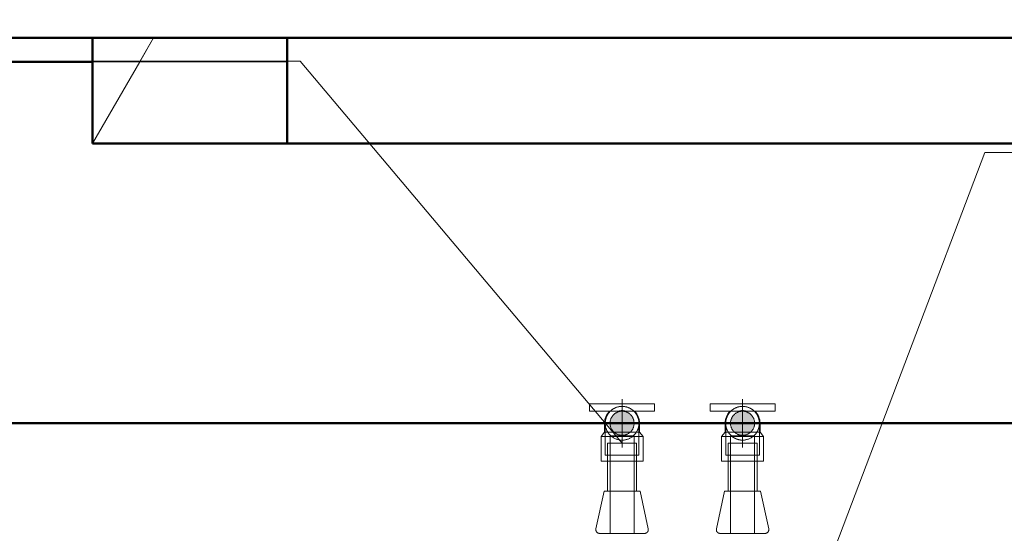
# Model space of a CAD drawing. Header units: millimetres. Extents: x 26623 to 48924, y 4737 to 39091.
# Tile 45 of 91: x 31630 to 32447, y 37416 to 37843. Entities that reach past the tile are written whole.
import ezdxf

# ---------------------------------------------------------------- set-up
doc = ezdxf.new("R2010")
doc.units = ezdxf.units.MM
for name, pattern in [('ADSK_Осевая', [700, 500, -100, 0, -100]), ('ADSK_Скрыто', [300, 150, -150]), ('ADSK_Штриховая_ш3 п1_5', [225, 150, -75])]:
    doc.linetypes.add(name, pattern=pattern)
for name, color, linetype, lineweight in [('A-DETL-____-HDLN', 90, 'ADSK_Скрыто', 9), ('A-DETL-____-MBND', 5, 'ADSK_Штриховая_ш3 п1_5', 20), ('A-PART-____-MCUT', 2, 'Continuous', 50), ('A-PART-____-OTLN', 2, 'Continuous', 20), ('A-ROOF-____-MCUT', 132, 'Continuous', 50), ('A-ROOF-____-OTLN', 132, 'Continuous', 20), ('A-WALL-____-MCUT', 113, 'Continuous', 50), ('A-WALL-____-OTLN', 113, 'Continuous', 20), ('P-PIPE-____-CNTR', 3, 'ADSK_Осевая', 20), ('P-PIPE-____-IDEN', 2, 'Continuous', 20), ('P-PIPE-____-OTLN', 3, 'Continuous', 20)]:
    doc.layers.add(name, color=color, linetype=linetype, lineweight=lineweight)
doc.styles.add('GOST Common', font='GOST_Common.ttf', dxfattribs={"width": 0.9, "height": 125})

# ---------------------------------------------------------------- blocks, each defined once
blk = doc.blocks.new('Family - V line-612035-В_Этаж 03_Водопровод')
at = {"layer": 'A-ROOF-____-MCUT', "color": 9}
for p, q in [((-2012.44, 4124.22), (-2012.44, 4036.43)), ((2001.46, 4124.22), (-2012.44, 4124.22)), ((-2012.44, 4036.43), (2001.46, 4036.43))]:
    blk.add_line(p, q, dxfattribs=at)
blk = doc.blocks.new('Family - RT - 006-612036-В_Этаж 03_Водопровод')
blk.add_blockref('Family - V line-612035-В_Этаж 03_Водопровод', (0, 0))
blk = doc.blocks.new('Family - V line-612038-В_Этаж 03_Водопровод')
at = {"layer": 'A-ROOF-____-OTLN', "color": 253}
for p, q in [((2254.78, 4115.9), (2204.09, 4028.11)), ((2362.22, 4115.9), (2204.09, 4115.9)), ((2204.09, 4028.11), (2254.78, 4115.9)), ((2204.09, 4028.11), (2204.09, 4115.9)), ((2362.22, 4115.9), (2365.75, 4115.9)), ((2365.75, 4028.11), (2365.75, 4115.9)), ((2204.09, 4028.11), (2362.21, 4028.11)), ((2362.21, 4028.11), (2365.75, 4028.11))]:
    blk.add_line(p, q, dxfattribs=at)
blk = doc.blocks.new('Family - RT - 006-612039-В_Этаж 03_Водопровод')
blk.add_blockref('Family - V line-612038-В_Этаж 03_Водопровод', (0, 0))
blk = doc.blocks.new('Прямая форма - Masonry Block - Structural-613187-В_Этаж 03_Водопровод')
at = {"layer": 'A-WALL-____-MCUT', "color": 9}
for p, q in [((2160, 400), (0, 400)), ((0, 167.79), (1972.92, 167.79)), ((1972.92, 167.79), (1972.92, 100)), ((1972.92, 100), (2160, 100))]:
    blk.add_line(p, q, dxfattribs=at)
at = {"layer": 'A-WALL-____-OTLN', "color": 253}
for p, q in [((1972.92, 167.79), (1933.78, 100)), ((1933.78, 100), (1811.26, 100)), ((1972.92, 100), (1933.78, 100))]:
    blk.add_line(p, q, dxfattribs=at)
blk = doc.blocks.new('Прямая форма - Concrete - Structural-613188-В_Этаж 03_Водопровод')
at = {"layer": 'A-WALL-____-MCUT', "color": 9}
for p, q in [((2160, 100), (1972.92, 100)), ((1972.92, 100), (1972.92, 80)), ((2160, 80), (2160, 100)), ((1972.92, 80), (2160, 80))]:
    blk.add_line(p, q, dxfattribs=at)
at = {"layer": 'A-WALL-____-OTLN', "color": 253}
for p, q in [((1933.78, 100), (1811.26, 100)), ((1933.78, 100), (1922.24, 80)), ((1972.92, 100), (1933.78, 100))]:
    blk.add_line(p, q, dxfattribs=at)
blk = doc.blocks.new('Прямая форма - Insulation - Thermal Break-613190-В_Этаж 03_Водопровод')
at = {"layer": 'A-WALL-____-MCUT', "color": 9}
blk.add_line((2160, 80), (-200, 80), dxfattribs=at)
blk = doc.blocks.new('Прямая форма - SW - 004-613191-В_Этаж 03_Водопровод')
for name in ['Прямая форма - Masonry Block - Structural-613187-В_Этаж 03_Водопровод', 'Прямая форма - Concrete - Structural-613188-В_Этаж 03_Водопровод', 'Прямая форма - Insulation - Thermal Break-613190-В_Этаж 03_Водопровод']:
    blk.add_blockref(name, (0, 0))
blk = doc.blocks.new('Family - Masonry Block - Structural-613193-В_Этаж 03_Водопровод')
at = {"layer": 'A-PART-____-MCUT', "color": 9}
for p, q in [((2160, 400), (0, 400)), ((0, 167.79), (1972.92, 167.79)), ((1972.92, 167.79), (1972.92, 100)), ((1972.92, 100), (2160, 100))]:
    blk.add_line(p, q, dxfattribs=at)
at = {"layer": 'A-PART-____-OTLN', "color": 253}
for p, q in [((1972.92, 167.79), (1933.78, 100)), ((1933.78, 100), (1811.26, 100)), ((1972.92, 100), (1933.78, 100))]:
    blk.add_line(p, q, dxfattribs=at)
blk = doc.blocks.new('Family - Concrete - Structural-613195-В_Этаж 03_Водопровод')
at = {"layer": 'A-PART-____-MCUT', "color": 9}
for p, q in [((2160, 100), (1972.92, 100)), ((1972.92, 100), (1972.92, 80)), ((2160, 80), (2160, 100)), ((1972.92, 80), (2160, 80))]:
    blk.add_line(p, q, dxfattribs=at)
at = {"layer": 'A-PART-____-OTLN', "color": 253}
for p, q in [((1933.78, 100), (1811.26, 100)), ((1933.78, 100), (1922.24, 80)), ((1972.92, 100), (1933.78, 100))]:
    blk.add_line(p, q, dxfattribs=at)
blk = doc.blocks.new('Family - Insulation - Thermal Break-613199-В_Этаж 03_Водопровод')
at = {"layer": 'A-PART-____-MCUT', "color": 9}
blk.add_line((2160, 80), (-200, 80), dxfattribs=at)
blk = doc.blocks.new('V line_ifc_RVT-1-В_Этаж 03_Водопровод')
at = {"layer": 'A-PART-____-OTLN', "color": 253, "lineweight": 20, "rotation": 180}
for name in ['Family - Insulation - Thermal Break-613199-В_Этаж 03_Водопровод', 'Family - Concrete - Structural-613195-В_Этаж 03_Водопровод', 'Family - Masonry Block - Structural-613193-В_Этаж 03_Водопровод']:
    blk.add_blockref(name, (33663.24, 37907.63), dxfattribs=at)
at = {"layer": 'A-ROOF-____-OTLN', "color": 253, "lineweight": 20}
for name, p in [('Family - RT - 006-612039-В_Этаж 03_Водопровод', (29486.22, 33711.73)), ('Family - RT - 006-612036-В_Этаж 03_Водопровод', (33864.41, 33703.41))]:
    blk.add_blockref(name, p, dxfattribs=at)
at = {"layer": 'A-WALL-____-OTLN', "color": 253, "lineweight": 20, "rotation": 180}
blk.add_blockref('Прямая форма - SW - 004-613191-В_Этаж 03_Водопровод', (33663.24, 37907.63), dxfattribs=at)
blk = doc.blocks.new('ADSK_Полипропилен_Водорозетка ВР - 20 х 1_2_-V46-В_Этаж 03_Водопровод')
at = {"layer": 'A-DETL-____-HDLN', "color": 140}
blk.add_line((7.5, 6.51), (7.5, -6.51), dxfattribs=at)
at = {"layer": 'P-PIPE-____-OTLN', "color": 150}
for p, q in [((-10, 27), (-16, 27)), ((-16, 27), (-16, 17)), ((-10, 17), (-10, 27)), ((-16, -17), (-16, 17)), ((-10, 17), (-10, 3.2)), ((11, 17.5), (7.5, 14.5)), ((31.4, 17.5), (11, 17.5)), ((11, -17.5), (11, 17.5)), ((31.4, -17.5), (31.4, 17.5)), ((7.5, 14.5), (0, 14.5)), ((7.5, 14.5), (7.5, 6.56)), ((-10, -3.2), (-10, -17)), ((7.5, -6.55), (7.5, -14.5)), ((0, -14.5), (7.5, -14.5)), ((7.5, -14.5), (11, -17.5)), ((-16, -17), (-16, -27)), ((-10, -27), (-10, -17)), ((11, -17.5), (31.4, -17.5)), ((-16, -27), (-10, -27))]:
    blk.add_line(p, q, dxfattribs=at)
for start, end in [(90, 133.73604), (226.26396, 270)]:
    blk.add_arc((0, 0), 14.5, start, end, dxfattribs=at)
blk.add_open_spline([(-10, 3.2), (-10.33, 2.14), (-10.67, 0.01), (-10.33, -2.13), (-10, -3.2)], degree=3, dxfattribs=at)
blk = doc.blocks.new('ADSK_Вентиль угловой для сантехники - DN15 _ DN15 НР-V47-В_Этаж 03_Водопровод')
at = {"layer": 'A-DETL-____-HDLN', "color": 140}
for p, q in [((-12, 20), (-12, 5.05)), ((12, 20), (-12, 20)), ((12, 5.05), (12, 20))]:
    blk.add_line(p, q, dxfattribs=at)
at = {"layer": 'A-DETL-____-HDLN', "color": 140, "flags": 128}
for points in [[(-20.04, -54.71), (-20.15, -54.66), (-20.25, -54.6), (-20.35, -54.54), (-20.45, -54.48), (-20.55, -54.41), (-20.65, -54.33), (-20.74, -54.26), (-20.83, -54.17), (-20.91, -54.09), (-20.99, -54), (-21.07, -53.91)], [(-18.76, -55), (-18.75, -55), (-18.7, -55), (-18.63, -55)], [(-18.6, -55), (-18.68, -55), (-18.74, -55), (-18.76, -55)], [(18.6, -55), (18.68, -55), (18.74, -55), (18.76, -55)], [(18.76, -55), (18.75, -55), (18.7, -55), (18.63, -55)], [(21.11, -53.86), (21.04, -53.95), (20.96, -54.04), (20.87, -54.13), (20.79, -54.21), (20.7, -54.29), (20.6, -54.37), (20.51, -54.44), (20.41, -54.51), (20.31, -54.57), (20.2, -54.63), (20.1, -54.69), (19.99, -54.74)]]:
    blk.add_lwpolyline(points, dxfattribs=at)
at = {"layer": 'P-PIPE-____-OTLN', "color": 150}
for p, q in [((-12, 5), (-12, -20)), ((12, -20), (12, 5)), ((-15, -20), (-21.69, -51.37)), ((-15, -20), (0, -20)), ((0, -20), (15, -20)), ((21.69, -51.37), (15, -20))]:
    blk.add_line(p, q, dxfattribs=at)
at = {"layer": 'P-PIPE-____-OTLN', "color": 150, "flags": 128}
for points in [[(-18.76, -55), (-18.88, -55), (-19, -54.99), (-19.12, -54.98), (-19.24, -54.96), (-19.36, -54.94), (-19.47, -54.91), (-19.59, -54.88), (-19.7, -54.85), (-19.82, -54.81), (-19.93, -54.76), (-20.04, -54.71), (-20.15, -54.66), (-20.25, -54.6), (-20.35, -54.54), (-20.45, -54.48), (-20.55, -54.41), (-20.65, -54.33), (-20.74, -54.26), (-20.83, -54.17), (-20.91, -54.09), (-20.99, -54), (-21.07, -53.91), (-21.15, -53.82), (-21.22, -53.72), (-21.29, -53.62), (-21.35, -53.52), (-21.41, -53.41), (-21.46, -53.31), (-21.51, -53.2), (-21.56, -53.09), (-21.6, -52.97), (-21.64, -52.86), (-21.67, -52.74), (-21.69, -52.63), (-21.72, -52.51), (-21.74, -52.39), (-21.75, -52.27), (-21.76, -52.15), (-21.76, -52.03), (-21.76, -51.91), (-21.75, -51.79), (-21.74, -51.67), (-21.73, -51.55), (-21.71, -51.44), (-21.69, -51.37)], [(-18.76, -55), (-18.75, -55), (-18.7, -55), (-18.63, -55), (-18.52, -55), (-18.39, -55), (-18.22, -55), (-18.03, -55), (-17.81, -55), (-17.56, -55), (-17.28, -55), (-16.97, -55), (-16.64, -55), (-16.28, -55), (-15.9, -55), (-15.48, -55), (-15.05, -55), (-14.59, -55), (-14.1, -55), (-13.6, -55), (-13.07, -55), (-12.52, -55), (-11.95, -55), (-11.37, -55), (-10.76, -55), (-10.14, -55), (-9.5, -55), (-8.84, -55), (-8.17, -55), (-7.49, -55), (-6.8, -55), (-6.09, -55), (-5.38, -55), (-4.66, -55), (-3.93, -55), (-3.19, -55), (-2.45, -55), (-1.7, -55), (-0.95, -55), (-0.2, -55), (0, -55)], [(-2.25, -55), (-2.99, -55), (-3.73, -55), (-4.46, -55), (-5.18, -55), (-5.9, -55), (-6.61, -55), (-7.31, -55), (-7.99, -55), (-8.66, -55), (-9.32, -55), (-9.97, -55), (-10.59, -55), (-11.2, -55), (-11.8, -55), (-12.37, -55), (-12.92, -55), (-13.46, -55), (-13.97, -55), (-14.46, -55), (-14.93, -55), (-15.37, -55), (-15.79, -55), (-16.18, -55), (-16.55, -55), (-16.89, -55), (-17.2, -55), (-17.49, -55), (-17.74, -55), (-17.97, -55), (-18.17, -55), (-18.35, -55), (-18.49, -55), (-18.6, -55), (-18.68, -55), (-18.74, -55), (-18.76, -55)], [(0, -55), (0.75, -55), (1.5, -55), (2.25, -55), (2.99, -55), (3.73, -55), (4.46, -55), (5.18, -55), (5.9, -55), (6.61, -55), (7.31, -55), (7.99, -55), (8.66, -55), (9.32, -55), (9.97, -55), (10.59, -55), (11.2, -55), (11.8, -55), (12.37, -55), (12.92, -55), (13.46, -55), (13.97, -55), (14.46, -55), (14.93, -55), (15.37, -55), (15.79, -55), (16.18, -55), (16.55, -55), (16.89, -55), (17.2, -55), (17.49, -55), (17.74, -55), (17.97, -55), (18.17, -55), (18.35, -55), (18.49, -55), (18.6, -55), (18.68, -55), (18.74, -55), (18.76, -55)], [(18.76, -55), (18.75, -55), (18.7, -55), (18.63, -55), (18.52, -55), (18.39, -55), (18.22, -55), (18.03, -55), (17.81, -55), (17.56, -55), (17.28, -55), (16.97, -55), (16.64, -55), (16.28, -55), (15.9, -55), (15.48, -55), (15.05, -55), (14.59, -55), (14.1, -55), (13.6, -55), (13.07, -55), (12.52, -55), (11.95, -55), (11.37, -55), (10.76, -55), (10.14, -55), (9.5, -55), (8.84, -55), (8.17, -55), (7.49, -55), (6.8, -55), (6.09, -55), (5.38, -55), (4.66, -55), (3.93, -55), (3.19, -55), (2.45, -55)], [(21.69, -51.37), (21.72, -51.49), (21.74, -51.61), (21.75, -51.73), (21.76, -51.85), (21.76, -51.97), (21.76, -52.09), (21.75, -52.21), (21.74, -52.33), (21.73, -52.45), (21.71, -52.57), (21.68, -52.68), (21.65, -52.8), (21.62, -52.91), (21.58, -53.03), (21.54, -53.14), (21.49, -53.25), (21.44, -53.36), (21.38, -53.46), (21.32, -53.57), (21.25, -53.67), (21.19, -53.77), (21.11, -53.86), (21.04, -53.95), (20.96, -54.04), (20.87, -54.13), (20.79, -54.21), (20.7, -54.29), (20.6, -54.37), (20.51, -54.44), (20.41, -54.51), (20.31, -54.57), (20.2, -54.63), (20.1, -54.69), (19.99, -54.74), (19.88, -54.78), (19.76, -54.83), (19.65, -54.87), (19.54, -54.9), (19.42, -54.93), (19.3, -54.95), (19.18, -54.97), (19.06, -54.98), (18.94, -54.99), (18.82, -55), (18.76, -55)]]:
    blk.add_lwpolyline(points, dxfattribs=at)
blk = doc.blocks.new('ADSK_Полипропилен_Водорозетка ВР - 20 х 1_2_-V17-В_Этаж 03_Водопровод')
at = {"layer": 'A-DETL-____-HDLN', "color": 210}
blk.add_line((7.5, 6.51), (7.5, -6.51), dxfattribs=at)
at = {"layer": 'P-PIPE-____-OTLN', "color": 220}
for p, q in [((-10, 27), (-16, 27)), ((-16, 27), (-16, 17)), ((-10, 17), (-10, 27)), ((-16, -17), (-16, 17)), ((-10, 17), (-10, 3.2)), ((11, 17.5), (7.5, 14.5)), ((31.4, 17.5), (11, 17.5)), ((11, -17.5), (11, 17.5)), ((31.4, -17.5), (31.4, 17.5)), ((7.5, 14.5), (0, 14.5)), ((7.5, 14.5), (7.5, 6.56)), ((-10, -3.2), (-10, -17)), ((7.5, -6.55), (7.5, -14.5)), ((0, -14.5), (7.5, -14.5)), ((7.5, -14.5), (11, -17.5)), ((-16, -17), (-16, -27)), ((-10, -27), (-10, -17)), ((11, -17.5), (31.4, -17.5)), ((-16, -27), (-10, -27))]:
    blk.add_line(p, q, dxfattribs=at)
for start, end in [(90, 133.73604), (226.26396, 270)]:
    blk.add_arc((0, 0), 14.5, start, end, dxfattribs=at)
blk.add_open_spline([(-10, 3.2), (-10.33, 2.14), (-10.67, 0.01), (-10.33, -2.13), (-10, -3.2)], degree=3, dxfattribs=at)
blk = doc.blocks.new('ADSK_Вентиль угловой для сантехники - DN15 _ DN15 НР-V18-В_Этаж 03_Водопровод')
at = {"layer": 'A-DETL-____-HDLN', "color": 210}
for p, q in [((-12, 20), (-12, 5.05)), ((12, 20), (-12, 20)), ((12, 5.05), (12, 20))]:
    blk.add_line(p, q, dxfattribs=at)
at = {"layer": 'A-DETL-____-HDLN', "color": 210, "flags": 128}
for points in [[(-20.04, -54.71), (-20.15, -54.66), (-20.25, -54.6), (-20.35, -54.54), (-20.45, -54.48), (-20.55, -54.41), (-20.65, -54.33), (-20.74, -54.26), (-20.83, -54.17), (-20.91, -54.09), (-20.99, -54), (-21.07, -53.91)], [(-18.76, -55), (-18.75, -55), (-18.7, -55), (-18.63, -55)], [(-18.6, -55), (-18.68, -55), (-18.74, -55), (-18.76, -55)], [(18.6, -55), (18.68, -55), (18.74, -55), (18.76, -55)], [(18.76, -55), (18.75, -55), (18.7, -55), (18.63, -55)], [(21.11, -53.86), (21.04, -53.95), (20.96, -54.04), (20.87, -54.13), (20.79, -54.21), (20.7, -54.29), (20.6, -54.37), (20.51, -54.44), (20.41, -54.51), (20.31, -54.57), (20.2, -54.63), (20.1, -54.69), (19.99, -54.74)]]:
    blk.add_lwpolyline(points, dxfattribs=at)
at = {"layer": 'P-PIPE-____-OTLN', "color": 220}
for p, q in [((-12, 5), (-12, -20)), ((12, -20), (12, 5)), ((-15, -20), (-21.69, -51.37)), ((-15, -20), (0, -20)), ((0, -20), (15, -20)), ((21.69, -51.37), (15, -20))]:
    blk.add_line(p, q, dxfattribs=at)
at = {"layer": 'P-PIPE-____-OTLN', "color": 220, "flags": 128}
for points in [[(-18.76, -55), (-18.88, -55), (-19, -54.99), (-19.12, -54.98), (-19.24, -54.96), (-19.36, -54.94), (-19.47, -54.91), (-19.59, -54.88), (-19.7, -54.85), (-19.82, -54.81), (-19.93, -54.76), (-20.04, -54.71), (-20.15, -54.66), (-20.25, -54.6), (-20.35, -54.54), (-20.45, -54.48), (-20.55, -54.41), (-20.65, -54.33), (-20.74, -54.26), (-20.83, -54.17), (-20.91, -54.09), (-20.99, -54), (-21.07, -53.91), (-21.15, -53.82), (-21.22, -53.72), (-21.29, -53.62), (-21.35, -53.52), (-21.41, -53.41), (-21.46, -53.31), (-21.51, -53.2), (-21.56, -53.09), (-21.6, -52.97), (-21.64, -52.86), (-21.67, -52.74), (-21.69, -52.63), (-21.72, -52.51), (-21.74, -52.39), (-21.75, -52.27), (-21.76, -52.15), (-21.76, -52.03), (-21.76, -51.91), (-21.75, -51.79), (-21.74, -51.67), (-21.73, -51.55), (-21.71, -51.44), (-21.69, -51.37)], [(-18.76, -55), (-18.75, -55), (-18.7, -55), (-18.63, -55), (-18.52, -55), (-18.39, -55), (-18.22, -55), (-18.03, -55), (-17.81, -55), (-17.56, -55), (-17.28, -55), (-16.97, -55), (-16.64, -55), (-16.28, -55), (-15.9, -55), (-15.48, -55), (-15.05, -55), (-14.59, -55), (-14.1, -55), (-13.6, -55), (-13.07, -55), (-12.52, -55), (-11.95, -55), (-11.37, -55), (-10.76, -55), (-10.14, -55), (-9.5, -55), (-8.84, -55), (-8.17, -55), (-7.49, -55), (-6.8, -55), (-6.09, -55), (-5.38, -55), (-4.66, -55), (-3.93, -55), (-3.19, -55), (-2.45, -55), (-1.7, -55), (-0.95, -55), (-0.2, -55), (0, -55)], [(-2.25, -55), (-2.99, -55), (-3.73, -55), (-4.46, -55), (-5.18, -55), (-5.9, -55), (-6.61, -55), (-7.31, -55), (-7.99, -55), (-8.66, -55), (-9.32, -55), (-9.97, -55), (-10.59, -55), (-11.2, -55), (-11.8, -55), (-12.37, -55), (-12.92, -55), (-13.46, -55), (-13.97, -55), (-14.46, -55), (-14.93, -55), (-15.37, -55), (-15.79, -55), (-16.18, -55), (-16.55, -55), (-16.89, -55), (-17.2, -55), (-17.49, -55), (-17.74, -55), (-17.97, -55), (-18.17, -55), (-18.35, -55), (-18.49, -55), (-18.6, -55), (-18.68, -55), (-18.74, -55), (-18.76, -55)], [(0, -55), (0.75, -55), (1.5, -55), (2.25, -55), (2.99, -55), (3.73, -55), (4.46, -55), (5.18, -55), (5.9, -55), (6.61, -55), (7.31, -55), (7.99, -55), (8.66, -55), (9.32, -55), (9.97, -55), (10.59, -55), (11.2, -55), (11.8, -55), (12.37, -55), (12.92, -55), (13.46, -55), (13.97, -55), (14.46, -55), (14.93, -55), (15.37, -55), (15.79, -55), (16.18, -55), (16.55, -55), (16.89, -55), (17.2, -55), (17.49, -55), (17.74, -55), (17.97, -55), (18.17, -55), (18.35, -55), (18.49, -55), (18.6, -55), (18.68, -55), (18.74, -55), (18.76, -55)], [(18.76, -55), (18.75, -55), (18.7, -55), (18.63, -55), (18.52, -55), (18.39, -55), (18.22, -55), (18.03, -55), (17.81, -55), (17.56, -55), (17.28, -55), (16.97, -55), (16.64, -55), (16.28, -55), (15.9, -55), (15.48, -55), (15.05, -55), (14.59, -55), (14.1, -55), (13.6, -55), (13.07, -55), (12.52, -55), (11.95, -55), (11.37, -55), (10.76, -55), (10.14, -55), (9.5, -55), (8.84, -55), (8.17, -55), (7.49, -55), (6.8, -55), (6.09, -55), (5.38, -55), (4.66, -55), (3.93, -55), (3.19, -55), (2.45, -55)], [(21.69, -51.37), (21.72, -51.49), (21.74, -51.61), (21.75, -51.73), (21.76, -51.85), (21.76, -51.97), (21.76, -52.09), (21.75, -52.21), (21.74, -52.33), (21.73, -52.45), (21.71, -52.57), (21.68, -52.68), (21.65, -52.8), (21.62, -52.91), (21.58, -53.03), (21.54, -53.14), (21.49, -53.25), (21.44, -53.36), (21.38, -53.46), (21.32, -53.57), (21.25, -53.67), (21.19, -53.77), (21.11, -53.86), (21.04, -53.95), (20.96, -54.04), (20.87, -54.13), (20.79, -54.21), (20.7, -54.29), (20.6, -54.37), (20.51, -54.44), (20.41, -54.51), (20.31, -54.57), (20.2, -54.63), (20.1, -54.69), (19.99, -54.74), (19.88, -54.78), (19.76, -54.83), (19.65, -54.87), (19.54, -54.9), (19.42, -54.93), (19.3, -54.95), (19.18, -54.97), (19.06, -54.98), (18.94, -54.99), (18.82, -55), (18.76, -55)]]:
    blk.add_lwpolyline(points, dxfattribs=at)
blk = doc.blocks.new('ADSK_Полипропилен_Отвод - Универсальный-V19-В_Этаж 03_Водопровод')
at = {"layer": 'A-DETL-____-HDLN', "color": 210}
for p, q in [((32115.84, 37507.63), (32115.84, 37481.13)), ((32139.84, 37507.63), (32119.84, 37507.63)), ((32143.61, 37510.16), (32143.7, 37509.61)), ((32143.84, 37481.13), (32143.84, 37507.63)), ((32115.84, 37481.13), (32129.84, 37481.13)), ((32129.84, 37481.13), (32143.84, 37481.13))]:
    blk.add_line(p, q, dxfattribs=at)
at = {"layer": 'A-DETL-____-HDLN', "color": 210, "flags": 128}
for points in [[(32120.49, 37518.06), (32120.92, 37518.42), (32121.35, 37518.77), (32121.81, 37519.1)], [(32123.74, 37520.24), (32124.25, 37520.47), (32124.76, 37520.68), (32125.29, 37520.88)], [(32127.46, 37521.43), (32128.01, 37521.52), (32128.57, 37521.58)], [(32130.8, 37521.6), (32131.36, 37521.55), (32131.92, 37521.48), (32132.47, 37521.38)], [(32134.63, 37520.79), (32135.15, 37520.59), (32135.66, 37520.36), (32136.17, 37520.12)], [(32137.62, 37519.27), (32138.08, 37518.95), (32138.52, 37518.62), (32138.95, 37518.26)], [(32118.28, 37515.54), (32118.61, 37516), (32118.95, 37516.44), (32119.31, 37516.87)], [(32140.53, 37516.67), (32140.88, 37516.24), (32141.22, 37515.79), (32141.53, 37515.33)], [(32115.94, 37509.31), (32116.02, 37509.87), (32116.12, 37510.42)]]:
    blk.add_lwpolyline(points, dxfattribs=at)
at = {"layer": 'A-DETL-____-HDLN', "color": 210}
for radius, start, end in [(14, 120, 133.98793), (14, 90, 120), (14, 60, 90), (14, 46.01207, 60), (14, 165, 170.47505), (14, 135, 150), (10, 0, 180), (14, 134.65686, 135), (14, 45, 45.34314), (14, 30, 45), (14, 180, 232.10529), (10, 180, 0), (14, 307.89468, 0), (14, 6.36685, 10.44048), (14, 232.73391, 270), (14, 270, 307.26612)]:
    blk.add_arc((32129.84, 37507.63), radius, start, end, dxfattribs=at)
for points in [[(32115.84, 37507.63), (32115.84, 37506.74), (32115.92, 37505.84), (32116.1, 37504.95)], [(32143.58, 37504.95), (32143.75, 37505.84), (32143.84, 37506.74), (32143.84, 37507.63)], [(32118.24, 37499.79), (32118.38, 37499.59), (32118.67, 37499.18), (32119.14, 37498.6), (32119.65, 37498.03), (32120.01, 37497.66), (32120.2, 37497.48)]]:
    blk.add_open_spline(points, degree=3, dxfattribs=at)
for points, knots in [([(32116.48, 37503.44), (32116.6, 37503.06), (32116.87, 37502.32), (32117.2, 37501.59), (32117.39, 37501.23)], [0.2241092, 0.2241092, 0.2241092, 0.2241092, 0.2857143, 0.3456864, 0.3456864, 0.3456864, 0.3456864]), ([(32142.29, 37501.23), (32142.47, 37501.59), (32142.81, 37502.32), (32143.07, 37503.06), (32143.19, 37503.44)], [0.6543136, 0.6543136, 0.6543136, 0.6543136, 0.7142857, 0.7758908, 0.7758908, 0.7758908, 0.7758908]), ([(32139.47, 37497.48), (32139.66, 37497.66), (32140.03, 37498.03), (32140.71, 37498.79), (32141.16, 37499.38), (32141.43, 37499.79)], [0.4285714, 0.4285714, 0.4285714, 0.4285714, 0.4642857, 0.5, 0.5714286, 0.5714286, 0.5714286, 0.5714286])]:
    blk.add_open_spline(points, degree=3, knots=knots, dxfattribs=at)
at = {"layer": 'A-DETL-____-MBND', "color": 220}
blk.add_line((32115.88, 37508.75), (32115.94, 37509.31), dxfattribs=at)
at = {"layer": 'A-DETL-____-MBND', "color": 220, "flags": 128}
for points in [[(32116.55, 37512.04), (32116.73, 37512.57), (32116.94, 37513.09), (32117.17, 37513.6)], [(32142.37, 37513.87), (32142.61, 37513.36), (32142.83, 37512.85), (32143.03, 37512.32)], [(32143.7, 37509.61), (32143.76, 37509.05), (32143.81, 37508.5)]]:
    blk.add_lwpolyline(points, dxfattribs=at)
at = {"layer": 'A-DETL-____-MBND', "color": 220}
for start, end in [(150, 165), (10.64409, 30), (170.67866, 180), (0, 6.16324)]:
    blk.add_arc((32129.84, 37507.63), 14, start, end, dxfattribs=at)
blk = doc.blocks.new('ADSK_Полипропилен_Отвод - Универсальный-V21-В_Этаж 03_Водопровод')
at = {"layer": 'A-DETL-____-HDLN', "color": 140}
for p, q in [((32215.84, 37507.63), (32215.84, 37481.13)), ((32239.84, 37507.63), (32219.84, 37507.63)), ((32243.61, 37510.16), (32243.7, 37509.61)), ((32243.84, 37481.13), (32243.84, 37507.63)), ((32215.84, 37481.13), (32229.84, 37481.13)), ((32229.84, 37481.13), (32243.84, 37481.13))]:
    blk.add_line(p, q, dxfattribs=at)
at = {"layer": 'A-DETL-____-HDLN', "color": 140, "flags": 128}
for points in [[(32220.49, 37518.06), (32220.92, 37518.42), (32221.35, 37518.77), (32221.81, 37519.1)], [(32223.74, 37520.24), (32224.25, 37520.47), (32224.76, 37520.68), (32225.29, 37520.88)], [(32227.46, 37521.43), (32228.01, 37521.52), (32228.57, 37521.58)], [(32230.8, 37521.6), (32231.36, 37521.55), (32231.92, 37521.48), (32232.47, 37521.38)], [(32234.53, 37520.82), (32234.63, 37520.79), (32235.15, 37520.59), (32235.66, 37520.36), (32236.17, 37520.12)], [(32237.62, 37519.27), (32238.08, 37518.95), (32238.52, 37518.62), (32238.95, 37518.26)], [(32218.28, 37515.54), (32218.61, 37516), (32218.95, 37516.44), (32219.31, 37516.87)], [(32240.53, 37516.67), (32240.88, 37516.24), (32241.22, 37515.79), (32241.53, 37515.33)], [(32215.94, 37509.31), (32216.02, 37509.87), (32216.12, 37510.42)]]:
    blk.add_lwpolyline(points, dxfattribs=at)
at = {"layer": 'A-DETL-____-HDLN', "color": 140}
for radius, start, end in [(14, 120, 133.98793), (14, 90, 120), (14, 60, 90), (14, 46.01207, 60), (14, 165, 170.47505), (14, 135, 150), (10, 0, 180), (14, 134.65686, 135), (14, 45, 45.34314), (14, 30, 45), (14, 180, 232.10529), (10, 180, 0), (14, 307.89468, 0), (14, 6.36685, 10.44048), (14, 232.73391, 270), (14, 270, 307.26612)]:
    blk.add_arc((32229.84, 37507.63), radius, start, end, dxfattribs=at)
for points in [[(32215.84, 37507.63), (32215.84, 37506.74), (32215.92, 37505.84), (32216.1, 37504.95)], [(32243.58, 37504.95), (32243.75, 37505.84), (32243.84, 37506.74), (32243.84, 37507.63)], [(32218.67, 37499.19), (32218.82, 37498.99), (32219.14, 37498.6), (32219.65, 37498.03), (32220.01, 37497.66), (32220.2, 37497.48)]]:
    blk.add_open_spline(points, degree=3, dxfattribs=at)
for points, knots in [([(32216.48, 37503.44), (32216.6, 37503.06), (32216.87, 37502.32), (32217.2, 37501.59), (32217.39, 37501.23)], [0.2241092, 0.2241092, 0.2241092, 0.2241092, 0.2857143, 0.3456864, 0.3456864, 0.3456864, 0.3456864]), ([(32242.29, 37501.23), (32242.47, 37501.59), (32242.81, 37502.32), (32243.07, 37503.06), (32243.19, 37503.44)], [0.6543136, 0.6543136, 0.6543136, 0.6543136, 0.7142857, 0.7758908, 0.7758908, 0.7758908, 0.7758908]), ([(32218.24, 37499.79), (32218.38, 37499.59), (32218.67, 37499.18), (32219.14, 37498.6), (32219.65, 37498.03), (32220.2, 37497.47), (32220.79, 37496.94), (32221.42, 37496.43), (32222.1, 37495.96), (32222.82, 37495.51), (32223.58, 37495.1), (32224.39, 37494.73), (32225.23, 37494.4), (32226.1, 37494.13), (32227, 37493.91), (32228.23, 37493.7), (32229.19, 37493.63), (32229.84, 37493.63)], [0.4285714, 0.4285714, 0.4285714, 0.4285714, 0.4642857, 0.5, 0.5357143, 0.5714286, 0.6071429, 0.6428571, 0.6785714, 0.7142857, 0.75, 0.7857143, 0.8214286, 0.8571429, 0.8928571, 0.9285714, 1, 1, 1, 1]), ([(32239.47, 37497.48), (32239.66, 37497.66), (32240.03, 37498.03), (32240.71, 37498.79), (32241.16, 37499.38), (32241.43, 37499.79)], [0.4285714, 0.4285714, 0.4285714, 0.4285714, 0.4642857, 0.5, 0.5714286, 0.5714286, 0.5714286, 0.5714286])]:
    blk.add_open_spline(points, degree=3, knots=knots, dxfattribs=at)
at = {"layer": 'A-DETL-____-MBND', "color": 150}
blk.add_line((32215.88, 37508.75), (32215.94, 37509.31), dxfattribs=at)
at = {"layer": 'A-DETL-____-MBND', "color": 150, "flags": 128}
for points in [[(32216.55, 37512.04), (32216.73, 37512.57), (32216.94, 37513.09), (32217.17, 37513.6)], [(32242.37, 37513.87), (32242.61, 37513.36), (32242.83, 37512.85), (32243.03, 37512.32)], [(32243.7, 37509.61), (32243.76, 37509.05), (32243.81, 37508.5)]]:
    blk.add_lwpolyline(points, dxfattribs=at)
at = {"layer": 'A-DETL-____-MBND', "color": 150}
for start, end in [(150, 165), (10.64409, 30), (170.67866, 180), (0, 6.16324)]:
    blk.add_arc((32229.84, 37507.63), 14, start, end, dxfattribs=at)

msp = doc.modelspace()

# ---------------------------------------------------------------- hatches: boundary and pattern name
at = {"layer": 'P-PIPE-____-OTLN'}
for points in [[(32129.84, 37497.63), (32132.42, 37497.98), (32135.22, 37499.27), (32137.11, 37500.83), (32138.5, 37502.63), (32139.5, 37505.05), (32139.84, 37507.63), (32139.5, 37510.22), (32138.5, 37512.63), (32136.91, 37514.71), (32134.84, 37516.29), (32132.42, 37517.29), (32129.84, 37517.63), (32127.25, 37517.29), (32124.84, 37516.29), (32122.77, 37514.71), (32120.43, 37510.84), (32120.18, 37510.22), (32119.84, 37507.63), (32120.87, 37503.37), (32121.18, 37502.63), (32124.45, 37499.27), (32124.84, 37498.97), (32127.25, 37497.98)], [(32229.84, 37497.63), (32232.42, 37497.98), (32234.84, 37498.97), (32236.91, 37500.56), (32238.5, 37502.63), (32239.5, 37505.05), (32239.84, 37507.63), (32239.5, 37510.22), (32238.5, 37512.63), (32236.91, 37514.71), (32234.53, 37516.42), (32232.42, 37517.29), (32229.84, 37517.63), (32227.25, 37517.29), (32224.84, 37516.29), (32222.77, 37514.71), (32220.43, 37510.84), (32220.18, 37510.22), (32219.84, 37507.63), (32220.18, 37505.05), (32221.18, 37502.63), (32224.45, 37499.27), (32224.84, 37498.97), (32227.25, 37497.98)]]:
    msp.add_hatch(color=256, dxfattribs=at).paths.add_polyline_path(points)

# ---------------------------------------------------------------- linework, layer by layer
at = {"layer": 'A-DETL-____-HDLN', "color": 210}
for p, q in [((32119.84, 37497.13), (32119.84, 37416.3)), ((32139.84, 37497.13), (32119.84, 37497.13)), ((32139.84, 37416.31), (32139.84, 37497.13))]:
    msp.add_line(p, q, dxfattribs=at)
at = {"layer": 'A-DETL-____-HDLN', "color": 140}
for p, q in [((32219.84, 37497.13), (32219.84, 37416.3)), ((32239.84, 37497.13), (32219.84, 37497.13)), ((32239.84, 37416.31), (32239.84, 37497.13))]:
    msp.add_line(p, q, dxfattribs=at)
at = {"layer": 'P-PIPE-____-CNTR', "color": 220}
for p, q in [((32129.84, 37487.63), (32129.84, 37527.63)), ((32109.84, 37507.63), (32149.84, 37507.63)), ((32129.84, 37497.63), (32129.84, 37491.23))]:
    msp.add_line(p, q, dxfattribs=at)
at = {"layer": 'P-PIPE-____-CNTR', "color": 150}
for p, q in [((32229.84, 37487.63), (32229.84, 37527.63)), ((32209.84, 37507.63), (32249.84, 37507.63)), ((32229.84, 37497.63), (32229.84, 37491.23))]:
    msp.add_line(p, q, dxfattribs=at)
at = {"layer": 'P-PIPE-____-IDEN'}
for p, q in [((31862.65, 37808.15), (31635.34, 37808.15)), ((32129.84, 37491.23), (31862.65, 37808.15)), ((32252.87, 37262.6), (32430.93, 37732.38)), ((32430.93, 37732.38), (32510.48, 37732.38))]:
    msp.add_line(p, q, dxfattribs=at)

# ---------------------------------------------------------------- block references
at = {"lineweight": 9}
msp.add_blockref('V line_ifc_RVT-1-В_Этаж 03_Водопровод', (0, 0), dxfattribs=at)
at = {"layer": 'A-DETL-____-HDLN', "color": 210, "rotation": 270.0000000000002}
msp.add_blockref('ADSK_Полипропилен_Водорозетка ВР - 20 х 1_2_-V17-В_Этаж 03_Водопровод', (32129.84, 37507.63), dxfattribs=at)
at = {"layer": 'A-DETL-____-HDLN', "color": 210}
for name, p in [('ADSK_Полипропилен_Отвод - Универсальный-V19-В_Этаж 03_Водопровод', (0, 0)), ('ADSK_Вентиль угловой для сантехники - DN15 _ DN15 НР-V18-В_Этаж 03_Водопровод', (32129.84, 37471.23))]:
    msp.add_blockref(name, p, dxfattribs=at)
at = {"layer": 'A-DETL-____-HDLN', "color": 140, "rotation": 270.0000000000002}
msp.add_blockref('ADSK_Полипропилен_Водорозетка ВР - 20 х 1_2_-V46-В_Этаж 03_Водопровод', (32229.84, 37507.63), dxfattribs=at)
at = {"layer": 'A-DETL-____-HDLN', "color": 140}
for name, p in [('ADSK_Полипропилен_Отвод - Универсальный-V21-В_Этаж 03_Водопровод', (0, 0)), ('ADSK_Вентиль угловой для сантехники - DN15 _ DN15 НР-V47-В_Этаж 03_Водопровод', (32229.84, 37471.23))]:
    msp.add_blockref(name, p, dxfattribs=at)

# ---------------------------------------------------------------- texts
at = {"layer": 'P-PIPE-____-IDEN', "lineweight": 9, "insert": (30516.19, 37967.06), "char_height": 125, "width": 1352.8477, "attachment_point": 1, "style": 'GOST Common'}
msp.add_mtext('Angle valve 1/2"', dxfattribs=at)

doc.saveas('drawing.dxf')
